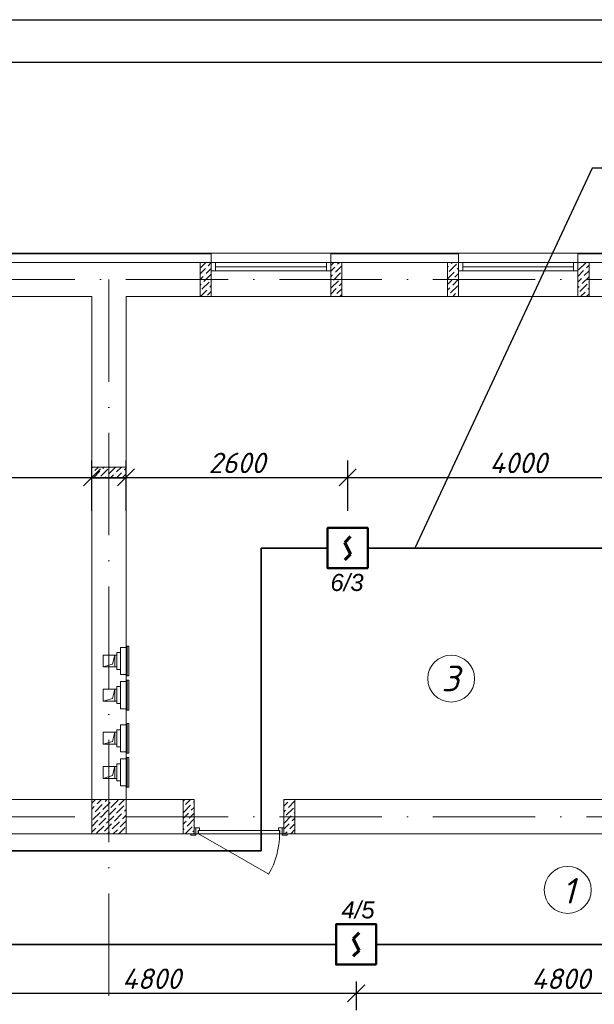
# Model space of a CAD drawing. Header units: millimetres. Extents: x 1114507 to 93926427, y 174473 to 817039.
# Tile 111 of 256: x 1692417 to 1699157, y 487101 to 498648. Entities that reach past the tile are written whole.
import ezdxf

# ---------------------------------------------------------------- set-up
doc = ezdxf.new("R2010")
doc.units = ezdxf.units.MM
doc.linetypes.add('ACAD_ISO10W100', pattern=[18, 12, -3, 0, -3])
doc.linetypes.add('ADSK_Скрыто', pattern=[6, 3, -3])
for name, color, linetype, lineweight in [('_Hidden_', 7, 'ADSK_Скрыто', 9), ('Doors', 86, 'Continuous', 13), ('expl', 234, 'Continuous', 13), ('Mechanical Equipment', 7, 'Continuous', 18), ('SHEMA', 174, 'Continuous', 25), ('размеры', 12, 'Continuous', 15)]:
    doc.layers.add(name, color=color, linetype=linetype, lineweight=lineweight)
doc.layers.add('kcd_tx', color=7, linetype='Continuous')
doc.layers.add('ventilatsiya', color=7, linetype='Continuous')
doc.layers.add('PDF22_Geometry', color=7, linetype='Continuous', true_color=0x979797)
doc.styles.get("Standard").update_dxf_attribs({"font": 'isocpeui.ttf'})
doc.dimstyles.new('Санжар', dxfattribs={"dimtxt": 240, "dimasz": 200, "dimexe": 200, "dimexo": 200, "dimgap": 50, "dimtad": 1, "dimdec": 0, "dimtxsty": 'Standard', "dimblk": 'OBLIQUE', "dimcen": 2.5, "dimdle": 200, "dimclrd": 152, "dimclre": 152, "dimclrt": 152, "dimadec": 0, "dimazin": 0, "dimtfac": 1, "dimtdec": 0, "dimtmove": 0, "dimatfit": 3, "dimldrblk": 'OBLIQUE', "dimfxl": 0, "dimlwd": 0, "dimlwe": 0, "dimarcsym": 0})

# ---------------------------------------------------------------- blocks, each defined once
blk = doc.blocks.new('blokqav2mak')
at = {"color": 252, "lineweight": 0, "ltscale": 100}
for p, q in [((1559882, 782732), (1557482, 782732)), ((1559882, 782625), (1559882, 782732)), ((1562782, 782732), (1561282, 782732)), ((1561282, 782625), (1561282, 782732)), ((1562782, 782625), (1562782, 782732)), ((1565682, 782732), (1564182, 782732)), ((1564182, 782625), (1564182, 782732))]:
    blk.add_line(p, q, dxfattribs=at)
at = {"color": 32, "lineweight": 0, "ltscale": 100}
for p, q in [((1559882, 782725), (1557482, 782725)), ((1562782, 782725), (1561282, 782725)), ((1565682, 782725), (1564182, 782725))]:
    blk.add_line(p, q, dxfattribs=at)
at = {"lineweight": 0, "ltscale": 100}
for p, q in [((1561282, 782732), (1559882, 782732)), ((1564182, 782732), (1562782, 782732)), ((1559882, 782625), (1557482, 782625)), ((1559882, 782625), (1559882, 782225)), ((1562782, 782625), (1561282, 782625)), ((1561282, 782625), (1561282, 782225)), ((1562782, 782625), (1562782, 782225)), ((1565682, 782625), (1564182, 782625)), ((1564182, 782625), (1564182, 782225)), ((1558482, 782225), (1557482, 782225)), ((1558482, 776325), (1558482, 782225)), ((1559882, 782225), (1558882, 782225)), ((1558882, 776325), (1558882, 782225)), ((1561282, 782225), (1559882, 782225)), ((1562782, 782225), (1561282, 782225)), ((1564182, 782225), (1562782, 782225)), ((1565682, 782225), (1564182, 782225)), ((1558482, 776325), (1551132, 776325)), ((1559682, 776325), (1558882, 776325)), ((1559682, 776325), (1559682, 775925)), ((1568082, 776325), (1560732, 776325)), ((1560732, 776325), (1560732, 775925)), ((1559682, 775925), (1551132, 775925)), ((1568482, 775925), (1560732, 775925))]:
    blk.add_line(p, q, dxfattribs=at)
at = {"linetype": 'Continuous', "lineweight": 0, "ltscale": 100}
for p, q in [((1559752, 782493, 0), (1559813, 782554, 0)), ((1559754, 782562, 0), (1559817, 782625, 0)), ((1559822, 782495, 0), (1559882, 782555, 0)), ((1559830, 782571, 0), (1559830, 782571, 0)), ((1559847, 782587, 0), (1559882, 782623, 0)), ((1561282, 782589, 0), (1561318, 782625, 0)), ((1561282, 782522, 0), (1561331, 782571, 0)), ((1561339, 782512, 0), (1561412, 782585, 0)), ((1561347, 782587, 0), (1561347, 782587, 0)), ((1561364, 782604, 0), (1561385, 782625, 0)), ((1562652, 782568, 0), (1562663, 782579, 0)), ((1562652, 782433, 0), (1562731, 782512, 0)), ((1562672, 782520, 0), (1562756, 782604, 0)), ((1562680, 782596, 0), (1562680, 782596, 0)), ((1562697, 782613, 0), (1562709, 782625, 0)), ((1562748, 782529, 0), (1562748, 782529, 0)), ((1562764, 782545, 0), (1562782, 782563, 0)), ((1562773, 782621, 0), (1562773, 782621, 0)), ((1564182, 782462, 0), (1564248, 782529, 0)), ((1564189, 782537, 0), (1564273, 782621, 0)), ((1564198, 782613, 0), (1564198, 782613, 0)), ((1564257, 782470, 0), (1564312, 782525, 0)), ((1564265, 782545, 0), (1564265, 782545, 0)), ((1564282, 782562, 0), (1564312, 782592, 0)), ((1559752, 782425, 0), (1559788, 782461, 0)), ((1559796, 782402, 0), (1559881, 782486, 0)), ((1559805, 782478, 0), (1559805, 782478, 0)), ((1559872, 782411, 0), (1559872, 782411, 0)), ((1561282, 782455, 0), (1561305, 782478, 0)), ((1561289, 782326, 0), (1561373, 782411, 0)), ((1561297, 782402, 0), (1561297, 782402, 0)), ((1561314, 782419, 0), (1561398, 782503, 0)), ((1561322, 782495, 0), (1561322, 782495, 0)), ((1561390, 782428, 0), (1561390, 782428, 0)), ((1561406, 782444, 0), (1561412, 782450, 0)), ((1562652, 782366, 0), (1562705, 782419, 0)), ((1562655, 782503, 0), (1562655, 782503, 0)), ((1562714, 782360, 0), (1562782, 782428, 0)), ((1562722, 782436, 0), (1562722, 782436, 0)), ((1562739, 782453, 0), (1562782, 782496, 0)), ((1564182, 782395, 0), (1564223, 782436, 0)), ((1564231, 782377, 0), (1564312, 782458, 0)), ((1564240, 782453, 0), (1564240, 782453, 0)), ((1559752, 782358, 0), (1559763, 782369, 0)), ((1559754, 782225, 0), (1559830, 782301, 0)), ((1559754, 782293, 0), (1559754, 782293, 0)), ((1559771, 782310, 0), (1559855, 782394, 0)), ((1559780, 782385, 0), (1559780, 782385, 0)), ((1559838, 782242, 0), (1559882, 782286, 0)), ((1559847, 782318, 0), (1559847, 782318, 0)), ((1559864, 782335, 0), (1559882, 782353, 0)), ((1561282, 782253, 0), (1561347, 782318, 0)), ((1561356, 782259, 0), (1561412, 782315, 0)), ((1561364, 782335, 0), (1561364, 782335, 0)), ((1561381, 782352, 0), (1561412, 782383, 0)), ((1562652, 782298, 0), (1562680, 782326, 0)), ((1562689, 782268, 0), (1562773, 782352, 0)), ((1562697, 782343, 0), (1562697, 782343, 0)), ((1562781, 782293, 0), (1562782, 782294, 0)), ((1564182, 782328, 0), (1564198, 782343, 0)), ((1564206, 782284, 0), (1564290, 782369, 0)), ((1564214, 782360, 0), (1564214, 782360, 0)), ((1564282, 782293, 0), (1564282, 782293, 0)), ((1564299, 782310, 0), (1564312, 782323, 0)), ((1564307, 782385, 0), (1564307, 782385, 0)), ((1559822, 782225, 0), (1559822, 782225, 0)), ((1561322, 782225, 0), (1561322, 782225, 0)), ((1561339, 782242, 0), (1561339, 782242, 0)), ((1561389, 782225, 0), (1561412, 782248, 0)), ((1562652, 782231, 0), (1562655, 782234, 0)), ((1562672, 782251, 0), (1562672, 782251, 0)), ((1562714, 782225, 0), (1562748, 782259, 0)), ((1562764, 782276, 0), (1562764, 782276, 0)), ((1562781, 782225, 0), (1562782, 782226, 0)), ((1564189, 782268, 0), (1564189, 782268, 0)), ((1564214, 782225, 0), (1564265, 782276, 0)), ((1564281, 782225, 0), (1564312, 782256, 0)), ((1558482, 780217, 0), (1558490, 780225, 0)), ((1558517, 780185, 0), (1558558, 780225, 0)), ((1558585, 780117, 0), (1558669, 780201, 0)), ((1558610, 780210, 0), (1558625, 780225, 0)), ((1558677, 780142, 0), (1558760, 780225, 0)), ((1558686, 780218, 0), (1558686, 780218, 0)), ((1558770, 780168, 0), (1558827, 780225, 0)), ((1558862, 780193, 0), (1558882, 780213, 0)), ((1558482, 780149, 0), (1558484, 780151, 0)), ((1558495, 780095, 0), (1558576, 780176, 0)), ((1558500, 780168, 0), (1558500, 780168, 0)), ((1558568, 780100, 0), (1558568, 780100, 0)), ((1558593, 780193, 0), (1558593, 780193, 0)), ((1558630, 780095, 0), (1558644, 780109, 0)), ((1558660, 780126, 0), (1558660, 780126, 0)), ((1558697, 780095, 0), (1558736, 780134, 0)), ((1558753, 780151, 0), (1558753, 780151, 0)), ((1558765, 780095, 0), (1558829, 780159, 0)), ((1558837, 780100, 0), (1558882, 780145, 0)), ((1558846, 780176, 0), (1558846, 780176, 0)), ((1558482, 776282), (1558525, 776325)), ((1558544, 776276), (1558593, 776325)), ((1558611, 776209), (1558696, 776293)), ((1558620, 776285), (1558620, 776285)), ((1558637, 776302), (1558660, 776325)), ((1558704, 776234), (1558788, 776318)), ((1558712, 776310), (1558712, 776310)), ((1558797, 776260), (1558862, 776325)), ((1559552, 776307, 0), (1559570, 776325, 0)), ((1559580, 776267, 0), (1559638, 776325, 0)), ((1559656, 776276, 0), (1559656, 776276, 0)), ((1559673, 776292, 0), (1559682, 776302, 0)), ((1560742, 776325, 0), (1560732, 776315, 0)), ((1560778, 776294, 0), (1560732, 776248, 0)), ((1560862, 776310, 0), (1560786, 776235, 0)), ((1560795, 776311, 0), (1560795, 776311, 0)), ((1558482, 776214), (1558510, 776243)), ((1558494, 776091), (1558578, 776175)), ((1558502, 776167), (1558502, 776167)), ((1558519, 776184), (1558603, 776268)), ((1558527, 776260), (1558527, 776260)), ((1558586, 776116), (1558670, 776201)), ((1558595, 776192), (1558595, 776192)), ((1558679, 776142), (1558763, 776226)), ((1558687, 776217), (1558687, 776217)), ((1558771, 776167), (1558856, 776251)), ((1558780, 776243), (1558780, 776243)), ((1558847, 776175), (1558847, 776175)), ((1558864, 776192), (1558882, 776210)), ((1558872, 776268), (1558872, 776268)), ((1559552, 776105, 0), (1559614, 776166, 0)), ((1559555, 776175, 0), (1559639, 776259, 0)), ((1559563, 776250, 0), (1559563, 776250, 0)), ((1559622, 776107, 0), (1559682, 776167, 0)), ((1559630, 776183, 0), (1559630, 776183, 0)), ((1559647, 776200, 0), (1559682, 776235, 0)), ((1560753, 776201, 0), (1560732, 776180, 0)), ((1560845, 776226, 0), (1560761, 776142, 0)), ((1560770, 776218, 0), (1560770, 776218, 0)), ((1560862, 776176, 0), (1560854, 776167, 0)), ((1558482, 776147), (1558485, 776150)), ((1558482, 776012), (1558552, 776083)), ((1558561, 776024), (1558645, 776108)), ((1558569, 776100), (1558569, 776100)), ((1558653, 776049), (1558738, 776133)), ((1558662, 776125), (1558662, 776125)), ((1558721, 775982), (1558805, 776066)), ((1558729, 776057), (1558729, 776057)), ((1558746, 776074), (1558830, 776158)), ((1558754, 776150), (1558754, 776150)), ((1558813, 776007), (1558882, 776076)), ((1558822, 776083), (1558822, 776083)), ((1558839, 776100), (1558882, 776143)), ((1559552, 776037, 0), (1559588, 776074, 0)), ((1559597, 776015, 0), (1559681, 776099, 0)), ((1559605, 776090, 0), (1559605, 776090, 0)), ((1560820, 776134, 0), (1560736, 776050, 0)), ((1560744, 776125, 0), (1560744, 776125, 0)), ((1560812, 776058, 0), (1560812, 776058, 0)), ((1560862, 776108, 0), (1560829, 776075, 0)), ((1560837, 776151, 0), (1560837, 776151, 0)), ((1558482, 775945), (1558527, 775990)), ((1558536, 775931), (1558620, 776015)), ((1558544, 776007), (1558544, 776007)), ((1558611, 775940), (1558611, 775940)), ((1558628, 775956), (1558712, 776041)), ((1558637, 776032), (1558637, 776032)), ((1558664, 775925), (1558687, 775948)), ((1558704, 775965), (1558704, 775965)), ((1558732, 775925), (1558780, 775973)), ((1558797, 775990), (1558797, 775990)), ((1558799, 775925), (1558872, 775999)), ((1558881, 775940), (1558882, 775941)), ((1559552, 775970, 0), (1559563, 775981, 0)), ((1559575, 775925, 0), (1559656, 776006, 0)), ((1559580, 775998, 0), (1559580, 775998, 0)), ((1559647, 775930, 0), (1559647, 775930, 0)), ((1559664, 775947, 0), (1559682, 775965, 0)), ((1559673, 776023, 0), (1559673, 776023, 0)), ((1560795, 776041, 0), (1560732, 775978, 0)), ((1560770, 775949, 0), (1560746, 775925, 0)), ((1560786, 775965, 0), (1560786, 775965, 0)), ((1560862, 776041, 0), (1560803, 775982, 0)), ((1560862, 775974, 0), (1560814, 775925, 0))]:
    blk.add_line(p, q, dxfattribs=at)
at = {"color": 5, "lineweight": 0}
for p, q in [((1559932, 782625), (1559882, 782625)), ((1559882, 782625), (1559882, 782525)), ((1559882, 782525), (1559932, 782525)), ((1561232, 782625), (1559932, 782625)), ((1559932, 782525), (1559932, 782625)), ((1561232, 782575), (1559932, 782575)), ((1561232, 782525), (1559932, 782525)), ((1561232, 782525), (1561232, 782625)), ((1561232, 782625), (1561282, 782625)), ((1561282, 782525), (1561232, 782525)), ((1561282, 782625), (1561282, 782525)), ((1562832, 782625), (1562782, 782625)), ((1562782, 782625), (1562782, 782525)), ((1562782, 782525), (1562832, 782525)), ((1564132, 782625), (1562832, 782625)), ((1562832, 782525), (1562832, 782625)), ((1564132, 782575), (1562832, 782575)), ((1564132, 782525), (1562832, 782525)), ((1564132, 782525), (1564132, 782625)), ((1564132, 782625), (1564182, 782625)), ((1564182, 782525), (1564132, 782525)), ((1564182, 782625), (1564182, 782525))]:
    blk.add_line(p, q, dxfattribs=at)
at = {"color": 1, "linetype": 'ACAD_ISO10W100', "lineweight": 0, "ltscale": 100}
for p, q in [((1572682, 782425), (1545682, 782425)), ((1558682, 782425), (1558682, 766825)), ((1572682, 776125), (1545682, 776125))]:
    blk.add_line(p, q, dxfattribs=at)
at = {"layer": '_Hidden_', "color": 5, "lineweight": 0}
for p, q in [((1558885, 778125), (1558886, 778125)), ((1558815, 778110), (1558815, 778109)), ((1558815, 778109), (1558815, 778110)), ((1558839, 778109), (1558839, 778110)), ((1558839, 778110), (1558839, 778109)), ((1558882, 778109), (1558882, 778110)), ((1558882, 778110), (1558882, 778109)), ((1558815, 777792), (1558815, 777792)), ((1558815, 777792), (1558815, 777792)), ((1558839, 777792), (1558839, 777792)), ((1558839, 777792), (1558839, 777792)), ((1558882, 777792), (1558882, 777792)), ((1558882, 777792), (1558882, 777792)), ((1558815, 777710), (1558815, 777710)), ((1558815, 777710), (1558815, 777710)), ((1558839, 777710), (1558839, 777710)), ((1558839, 777710), (1558839, 777710)), ((1558882, 777710), (1558882, 777710)), ((1558882, 777710), (1558882, 777710)), ((1558886, 777776), (1558885, 777776)), ((1558885, 777725), (1558886, 777725)), ((1558815, 777392), (1558815, 777392)), ((1558815, 777392), (1558815, 777392)), ((1558839, 777392), (1558839, 777392)), ((1558839, 777392), (1558839, 777392)), ((1558882, 777392), (1558882, 777392)), ((1558882, 777392), (1558882, 777392)), ((1558886, 777376), (1558885, 777376)), ((1558815, 777204), (1558815, 777204)), ((1558815, 777204), (1558815, 777204)), ((1558839, 777204), (1558839, 777204)), ((1558839, 777204), (1558839, 777204)), ((1558882, 777204), (1558882, 777204)), ((1558882, 777204), (1558882, 777204)), ((1558885, 777219), (1558886, 777219)), ((1558815, 776886), (1558815, 776886)), ((1558815, 776886), (1558815, 776886)), ((1558839, 776886), (1558839, 776886)), ((1558839, 776886), (1558839, 776886)), ((1558882, 776886), (1558882, 776886)), ((1558882, 776886), (1558882, 776886)), ((1558886, 776870), (1558885, 776870)), ((1558815, 776804), (1558815, 776804)), ((1558815, 776804), (1558815, 776804)), ((1558839, 776804), (1558839, 776804)), ((1558839, 776804), (1558839, 776804)), ((1558882, 776804), (1558882, 776804)), ((1558882, 776804), (1558882, 776804)), ((1558885, 776820), (1558886, 776820)), ((1558815, 776487), (1558815, 776486)), ((1558815, 776486), (1558815, 776487)), ((1558839, 776486), (1558839, 776487)), ((1558839, 776487), (1558839, 776486)), ((1558882, 776487), (1558882, 776486)), ((1558882, 776486), (1558882, 776487)), ((1558886, 776471), (1558885, 776471))]:
    blk.add_line(p, q, dxfattribs=at)
at = {"layer": 'Doors', "lineweight": 0}
for p, q in [((1559682, 775995), (1559702, 775995)), ((1559682, 775925), (1559682, 775995)), ((1559742, 775995), (1559702, 775995)), ((1559702, 775995), (1559702, 775925)), ((1559702, 775995), (1559702, 775925)), ((1559727, 775925), (1559727, 775965)), ((1559727, 775965), (1559742, 775965)), ((1560682, 775965), (1559732, 775965)), ((1559732, 775965), (1559732, 775925)), ((1559742, 775965), (1559742, 775995)), ((1560672, 775965), (1560672, 775995)), ((1560672, 775995), (1560712, 775995)), ((1560687, 775965), (1560672, 775965)), ((1560682, 775925), (1560682, 775965)), ((1560687, 775925), (1560687, 775965)), ((1560712, 775995), (1560712, 775925)), ((1560732, 775995), (1560712, 775995)), ((1560712, 775995), (1560712, 775925)), ((1560732, 775925), (1560732, 775995)), ((1559702, 775925), (1559642, 775925)), ((1559642, 775925), (1559642, 775910)), ((1559642, 775910), (1559702, 775910)), ((1559702, 775925), (1559682, 775925)), ((1559702, 775925), (1559727, 775925)), ((1559702, 775910), (1559702, 775925)), ((1559732, 775925), (1560555, 775450)), ((1559732, 775925), (1560682, 775925)), ((1560712, 775925), (1560687, 775925)), ((1560712, 775925), (1560732, 775925)), ((1560772, 775925), (1560712, 775925)), ((1560712, 775925), (1560712, 775910)), ((1560712, 775910), (1560772, 775910)), ((1560772, 775910), (1560772, 775925))]:
    blk.add_line(p, q, dxfattribs=at)
blk.add_arc((1559732, 775925), 950, 330, 0, dxfattribs=at)
at = {"layer": 'Mechanical Equipment', "color": 5, "lineweight": 0}
for p, q in [((1558885, 778125), (1558885, 777776)), ((1558885, 778125), (1558885, 777776)), ((1558885, 778125), (1558895, 778125)), ((1558895, 778125), (1558905, 778125)), ((1558895, 778125), (1558895, 777776)), ((1558905, 778125), (1558914, 778125)), ((1558914, 777776), (1558914, 778125)), ((1558815, 778051), (1558774, 778051)), ((1558774, 777851), (1558774, 778051)), ((1558839, 778110), (1558815, 778110)), ((1558815, 778110), (1558815, 778109)), ((1558815, 778100), (1558815, 778110)), ((1558815, 777802), (1558815, 778100)), ((1558882, 778110), (1558839, 778110)), ((1558839, 778109), (1558839, 778110)), ((1558839, 778110), (1558839, 778109)), ((1558882, 778109), (1558882, 778110)), ((1558882, 778110), (1558882, 778100)), ((1558882, 778100), (1558882, 777802)), ((1558774, 777851), (1558815, 777851)), ((1558815, 777792), (1558815, 777802)), ((1558815, 777792), (1558839, 777792)), ((1558815, 777792), (1558815, 777792)), ((1558839, 777792), (1558882, 777792)), ((1558839, 777792), (1558839, 777792)), ((1558839, 777792), (1558839, 777792)), ((1558882, 777802), (1558882, 777792)), ((1558882, 777792), (1558882, 777792)), ((1558839, 777710), (1558815, 777710)), ((1558815, 777710), (1558815, 777710)), ((1558815, 777700), (1558815, 777710)), ((1558815, 777402), (1558815, 777700)), ((1558882, 777710), (1558839, 777710)), ((1558839, 777710), (1558839, 777710)), ((1558839, 777710), (1558839, 777710)), ((1558882, 777710), (1558882, 777710)), ((1558882, 777710), (1558882, 777700)), ((1558882, 777700), (1558882, 777402)), ((1558895, 777776), (1558885, 777776)), ((1558885, 777725), (1558885, 777376)), ((1558885, 777725), (1558885, 777376)), ((1558885, 777725), (1558895, 777725)), ((1558905, 777776), (1558895, 777776)), ((1558895, 777725), (1558905, 777725)), ((1558895, 777725), (1558895, 777376)), ((1558914, 777776), (1558905, 777776)), ((1558905, 777725), (1558914, 777725)), ((1558914, 777376), (1558914, 777725)), ((1558815, 777651), (1558774, 777651)), ((1558774, 777451), (1558774, 777651)), ((1558774, 777451), (1558815, 777451)), ((1558815, 777392), (1558815, 777402)), ((1558815, 777392), (1558839, 777392)), ((1558815, 777392), (1558815, 777392)), ((1558839, 777392), (1558882, 777392)), ((1558839, 777392), (1558839, 777392)), ((1558839, 777392), (1558839, 777392)), ((1558882, 777402), (1558882, 777392)), ((1558882, 777392), (1558882, 777392)), ((1558895, 777376), (1558885, 777376)), ((1558905, 777376), (1558895, 777376)), ((1558914, 777376), (1558905, 777376)), ((1558839, 777204), (1558815, 777204)), ((1558815, 777204), (1558815, 777204)), ((1558815, 777194), (1558815, 777204)), ((1558882, 777204), (1558839, 777204)), ((1558839, 777204), (1558839, 777204)), ((1558839, 777204), (1558839, 777204)), ((1558882, 777204), (1558882, 777204)), ((1558882, 777204), (1558882, 777194)), ((1558885, 777219), (1558885, 776870)), ((1558885, 777219), (1558885, 776870)), ((1558885, 777219), (1558895, 777219)), ((1558895, 777219), (1558905, 777219)), ((1558895, 777219), (1558895, 776870)), ((1558905, 777219), (1558914, 777219)), ((1558914, 776870), (1558914, 777219)), ((1558815, 777145), (1558774, 777145)), ((1558774, 776945), (1558774, 777145)), ((1558815, 776896), (1558815, 777194)), ((1558882, 777194), (1558882, 776896)), ((1558774, 776945), (1558815, 776945)), ((1558815, 776886), (1558815, 776896)), ((1558815, 776886), (1558839, 776886)), ((1558815, 776886), (1558815, 776886)), ((1558839, 776886), (1558882, 776886)), ((1558839, 776886), (1558839, 776886)), ((1558839, 776886), (1558839, 776886)), ((1558882, 776896), (1558882, 776886)), ((1558882, 776886), (1558882, 776886)), ((1558895, 776870), (1558885, 776870)), ((1558905, 776870), (1558895, 776870)), ((1558914, 776870), (1558905, 776870)), ((1558815, 776745), (1558774, 776745)), ((1558774, 776545), (1558774, 776745)), ((1558839, 776804), (1558815, 776804)), ((1558815, 776804), (1558815, 776804)), ((1558815, 776794), (1558815, 776804)), ((1558815, 776496), (1558815, 776794)), ((1558882, 776804), (1558839, 776804)), ((1558839, 776804), (1558839, 776804)), ((1558839, 776804), (1558839, 776804)), ((1558882, 776804), (1558882, 776804)), ((1558882, 776804), (1558882, 776794)), ((1558882, 776794), (1558882, 776496)), ((1558885, 776820), (1558885, 776471)), ((1558885, 776820), (1558885, 776471)), ((1558885, 776820), (1558895, 776820)), ((1558895, 776820), (1558905, 776820)), ((1558895, 776820), (1558895, 776471)), ((1558905, 776820), (1558914, 776820)), ((1558914, 776471), (1558914, 776820)), ((1558774, 776545), (1558815, 776545)), ((1558815, 776486), (1558815, 776496)), ((1558815, 776487), (1558815, 776486)), ((1558815, 776486), (1558839, 776486)), ((1558839, 776486), (1558839, 776487)), ((1558839, 776487), (1558839, 776486)), ((1558839, 776486), (1558882, 776486)), ((1558882, 776496), (1558882, 776486)), ((1558882, 776486), (1558882, 776487)), ((1558895, 776471), (1558885, 776471)), ((1558905, 776471), (1558895, 776471)), ((1558914, 776471), (1558905, 776471))]:
    blk.add_line(p, q, dxfattribs=at)
at = {"layer": 'ventilatsiya', "lineweight": 0, "ltscale": 100}
for p, q in [((1558752, 778021), (1558612, 778021)), ((1558612, 778021), (1558612, 777881)), ((1558707, 778021), (1558774, 778021)), ((1558752, 778021), (1558723, 777912)), ((1558752, 777881), (1558752, 778021)), ((1558723, 777912), (1558612, 777881)), ((1558612, 777881), (1558752, 777881)), ((1558707, 777881), (1558774, 777881)), ((1558752, 777621), (1558612, 777621)), ((1558612, 777621), (1558612, 777481)), ((1558707, 777621), (1558774, 777621)), ((1558752, 777621), (1558723, 777513)), ((1558752, 777481), (1558752, 777621)), ((1558723, 777513), (1558612, 777481)), ((1558612, 777481), (1558752, 777481)), ((1558707, 777481), (1558774, 777481)), ((1558752, 777115), (1558612, 777115)), ((1558612, 777115), (1558612, 776975)), ((1558707, 777115), (1558774, 777115)), ((1558752, 777115), (1558723, 777007)), ((1558752, 776975), (1558752, 777115)), ((1558723, 777007), (1558612, 776975)), ((1558612, 776975), (1558752, 776975)), ((1558707, 776975), (1558774, 776975)), ((1558752, 776715), (1558612, 776715)), ((1558612, 776715), (1558612, 776575)), ((1558707, 776715), (1558774, 776715)), ((1558752, 776715), (1558723, 776607)), ((1558752, 776575), (1558752, 776715)), ((1558723, 776607), (1558612, 776575)), ((1558612, 776575), (1558752, 776575)), ((1558707, 776575), (1558774, 776575))]:
    blk.add_line(p, q, dxfattribs=at)
at = {"layer": 'размеры', "lineweight": 0, "ltscale": 5}
for p, q in [((1559882, 782625), (1559752, 782625)), ((1559752, 782625), (1559752, 782225)), ((1559882, 782225), (1559882, 782625)), ((1561412, 782625), (1561282, 782625)), ((1561282, 782625), (1561282, 782225)), ((1561412, 782225), (1561412, 782625)), ((1562782, 782625), (1562652, 782625)), ((1562652, 782625), (1562652, 782225)), ((1562782, 782225), (1562782, 782625)), ((1564312, 782625), (1564182, 782625)), ((1564182, 782625), (1564182, 782225)), ((1564312, 782225), (1564312, 782625)), ((1559752, 782225), (1559882, 782225)), ((1561282, 782225), (1561412, 782225)), ((1562652, 782225), (1562782, 782225)), ((1564182, 782225), (1564312, 782225)), ((1558482, 780095), (1558482, 780225)), ((1558482, 780225), (1558882, 780225)), ((1558882, 780225), (1558482, 780225)), ((1558482, 780225), (1558482, 780095)), ((1558882, 780225), (1558882, 780095)), ((1558882, 780095), (1558882, 780225)), ((1558882, 780095), (1558482, 780095)), ((1558482, 780095), (1558882, 780095)), ((1558882, 776325), (1558482, 776325)), ((1558482, 776325), (1558482, 775925)), ((1558882, 775925), (1558882, 776325)), ((1559682, 776325), (1559552, 776325)), ((1559552, 776325), (1559552, 775925)), ((1559682, 775925), (1559682, 776325)), ((1560732, 775925), (1560732, 776325)), ((1560732, 776325), (1560862, 776325)), ((1560862, 776325), (1560862, 775925)), ((1558482, 775925), (1558882, 775925)), ((1559552, 775925), (1559682, 775925)), ((1560862, 775925), (1560732, 775925))]:
    blk.add_line(p, q, dxfattribs=at)
blk = doc.blocks.new('_Oblique')
at = {"color": 0, "linetype": 'ByBlock', "lineweight": -2}
blk.add_line((-0.5, -0.5), (0.5, 0.5), dxfattribs=at)
blk = doc.blocks.new('*D1934')
at = {"layer": 'Defpoints', "color": 0, "lineweight": 40, "ltscale": 100, "transparency": 16777216}
for p in [(1693265, 493280), (1690665, 492688), (1693265, 492688)]:
    blk.add_point(p, dxfattribs=at)
at = {"layer": 'kcd_tx', "color": 152, "ltscale": 100, "transparency": 16777216}
for p, q in [((1690665, 492888), (1690665, 493480)), ((1693265, 492888), (1693265, 493480)), ((1690465, 493280), (1693465, 493280))]:
    blk.add_line(p, q, dxfattribs=at)
at = {"layer": 'kcd_tx', "color": 152, "ltscale": 100, "transparency": 16777216, "xscale": 200, "yscale": 200, "zscale": 200, "rotation": 180}
blk.add_blockref('_Oblique', (1690665, 493280), dxfattribs=at)
at = {"layer": 'kcd_tx', "color": 152, "ltscale": 100, "transparency": 16777216, "xscale": 200, "yscale": 200, "zscale": 200}
blk.add_blockref('_Oblique', (1693265, 493280), dxfattribs=at)
at = {"layer": 'kcd_tx', "color": 152, "lineweight": 35, "ltscale": 100, "transparency": 16777216, "insert": (1691965, 493450), "char_height": 240, "attachment_point": 5}
blk.add_mtext('2600', dxfattribs=at)
blk = doc.blocks.new('Дым.датчик')
at = {"color": 5, "lineweight": 60}
for p, q in [((48, 181), (-44, 91)), ((-44, 91), (46, -92)), ((46, -92), (-44, -182))]:
    blk.add_line(p, q, dxfattribs=at)
at = {"color": 5, "lineweight": 50}
blk.add_lwpolyline([(-310, 309), (312, 309), (312, -315), (-310, -315)], close=True, dxfattribs=at)
blk = doc.blocks.new('*D1938')
at = {"layer": 'Defpoints', "color": 0, "lineweight": 40, "ltscale": 100, "transparency": 16777216}
for p in [(1700265, 493280), (1696265, 492688), (1700265, 492688)]:
    blk.add_point(p, dxfattribs=at)
at = {"layer": 'kcd_tx', "color": 152, "ltscale": 100, "transparency": 16777216}
for p, q in [((1696265, 492888), (1696265, 493480)), ((1700265, 492888), (1700265, 493480)), ((1696065, 493280), (1700465, 493280))]:
    blk.add_line(p, q, dxfattribs=at)
at = {"layer": 'kcd_tx', "color": 152, "ltscale": 100, "transparency": 16777216, "xscale": 200, "yscale": 200, "zscale": 200, "rotation": 180}
blk.add_blockref('_Oblique', (1696265, 493280), dxfattribs=at)
at = {"layer": 'kcd_tx', "color": 152, "ltscale": 100, "transparency": 16777216, "xscale": 200, "yscale": 200, "zscale": 200}
blk.add_blockref('_Oblique', (1700265, 493280), dxfattribs=at)
at = {"layer": 'kcd_tx', "color": 152, "lineweight": 35, "ltscale": 100, "transparency": 16777216, "insert": (1698265, 493450), "char_height": 240, "attachment_point": 5}
blk.add_mtext('4000', dxfattribs=at)
blk = doc.blocks.new('*D1940')
at = {"layer": 'Defpoints', "color": 0, "lineweight": 40, "ltscale": 100, "transparency": 16777216}
for p in [(1696265, 493280), (1693665, 492688), (1696265, 492688)]:
    blk.add_point(p, dxfattribs=at)
at = {"layer": 'kcd_tx', "color": 152, "ltscale": 100, "transparency": 16777216}
for p, q in [((1693665, 492888), (1693665, 493480)), ((1696265, 492888), (1696265, 493480)), ((1693465, 493280), (1696465, 493280))]:
    blk.add_line(p, q, dxfattribs=at)
at = {"layer": 'kcd_tx', "color": 152, "ltscale": 100, "transparency": 16777216, "xscale": 200, "yscale": 200, "zscale": 200, "rotation": 180}
blk.add_blockref('_Oblique', (1693665, 493280), dxfattribs=at)
at = {"layer": 'kcd_tx', "color": 152, "ltscale": 100, "transparency": 16777216, "xscale": 200, "yscale": 200, "zscale": 200}
blk.add_blockref('_Oblique', (1696265, 493280), dxfattribs=at)
at = {"layer": 'kcd_tx', "color": 152, "lineweight": 35, "ltscale": 100, "transparency": 16777216, "insert": (1694965, 493450), "char_height": 240, "attachment_point": 5}
blk.add_mtext('2600', dxfattribs=at)
blk = doc.blocks.new('*D1962')
at = {"layer": 'Defpoints', "color": 0, "lineweight": 40, "ltscale": 100, "transparency": 16777216}
for p in [(1691564, 487567), (1696364, 487567), (1696364, 487231)]:
    blk.add_point(p, dxfattribs=at)
at = {"layer": 'kcd_tx', "color": 152, "ltscale": 100, "transparency": 16777216}
for p, q in [((1691564, 487367), (1691564, 487031)), ((1696364, 487367), (1696364, 487031)), ((1691364, 487231), (1696564, 487231))]:
    blk.add_line(p, q, dxfattribs=at)
at = {"layer": 'kcd_tx', "color": 152, "ltscale": 100, "transparency": 16777216, "xscale": 200, "yscale": 200, "zscale": 200, "rotation": 180}
blk.add_blockref('_Oblique', (1691564, 487231), dxfattribs=at)
at = {"layer": 'kcd_tx', "color": 152, "ltscale": 100, "transparency": 16777216, "xscale": 200, "yscale": 200, "zscale": 200}
blk.add_blockref('_Oblique', (1696364, 487231), dxfattribs=at)
at = {"layer": 'kcd_tx', "color": 152, "lineweight": 35, "ltscale": 100, "transparency": 16777216, "insert": (1693964, 487401), "char_height": 240, "attachment_point": 5}
blk.add_mtext('4800', dxfattribs=at)
blk = doc.blocks.new('*D1963')
at = {"layer": 'Defpoints', "color": 0, "lineweight": 40, "ltscale": 100, "transparency": 16777216}
for p in [(1696364, 487567), (1701164, 487567), (1701164, 487231)]:
    blk.add_point(p, dxfattribs=at)
at = {"layer": 'kcd_tx', "color": 152, "ltscale": 100, "transparency": 16777216}
for p, q in [((1696364, 487367), (1696364, 487031)), ((1701164, 487367), (1701164, 487031)), ((1696164, 487231), (1701364, 487231))]:
    blk.add_line(p, q, dxfattribs=at)
at = {"layer": 'kcd_tx', "color": 152, "ltscale": 100, "transparency": 16777216, "xscale": 200, "yscale": 200, "zscale": 200, "rotation": 180}
blk.add_blockref('_Oblique', (1696364, 487231), dxfattribs=at)
at = {"layer": 'kcd_tx', "color": 152, "ltscale": 100, "transparency": 16777216, "xscale": 200, "yscale": 200, "zscale": 200}
blk.add_blockref('_Oblique', (1701164, 487231), dxfattribs=at)
at = {"layer": 'kcd_tx', "color": 152, "lineweight": 35, "ltscale": 100, "transparency": 16777216, "insert": (1698764, 487401), "char_height": 240, "attachment_point": 5}
blk.add_mtext('4800', dxfattribs=at)

msp = doc.modelspace()

# ---------------------------------------------------------------- linework, layer by layer
at = {"color": 5, "lineweight": 35, "ltscale": 100}
for p, q in [((1696029, 492451.2), (1695251.3, 492451.2)), ((1695251.3, 492451.2), (1695251.3, 488901.2)), ((1700029, 492451.2), (1696500.5, 492451.2)), ((1683349.7, 488901.2), (1695251.3, 488901.2)), ((1696128.1, 487803.3), (1691799.6, 487803.3)), ((1700928.1, 487803.3), (1696599.6, 487803.3))]:
    msp.add_line(p, q, dxfattribs=at)
at = {"color": 5, "elevation": 0}
msp.add_lwpolyline([(1672610.7, 498647.8), (1725468.7, 498647.8), (1725468.7, 468947.8), (1672610.7, 468947.8)], close=True, dxfattribs=at)
at = {"color": 5, "lineweight": 30, "elevation": 0}
msp.add_lwpolyline([(1674610.7, 498147.8), (1724968.7, 498147.8), (1724968.7, 469447.8), (1674610.7, 469447.8)], close=True, dxfattribs=at)
at = {"layer": 'Defpoints', "color": 3, "linetype": 'ByBlock', "elevation": 0}
msp.add_lwpolyline([(1672610.7, 498647.8), (1714610.7, 498647.8), (1714610.7, 468947.8), (1672610.7, 468947.8)], close=True, dxfattribs=at)
at = {"layer": 'expl', "lineweight": 0}
for centre in [(1697477.8, 490920.3), (1698845.1, 488442.4)]:
    msp.add_circle(centre, 275.1, dxfattribs=at)
at = {"layer": 'PDF22_Geometry', "color": 7, "lineweight": 25}
for p, q in [((1699130.5, 496908), (1697053.7, 492451.2)), ((1704447.8, 496908), (1699130.5, 496908))]:
    msp.add_line(p, q, dxfattribs=at)

# ---------------------------------------------------------------- block references
at = {"color": 0}
msp.add_blockref('blokqav2mak', (134782.7, -286823.9), dxfattribs=at)
at = {"color": 5, "lineweight": 50, "xscale": 0.7574416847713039, "yscale": 0.7574416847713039, "zscale": 0.7574416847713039, "rotation": 180}
for p in [(1696265.6, 492449.1), (1696364.8, 487801.2)]:
    msp.add_blockref('Дым.датчик', p, dxfattribs=at)

# ---------------------------------------------------------------- texts
at = {"lineweight": 0, "char_height": 300, "width": 349.19, "attachment_point": 9}
for s, insert in [('3', (1697574.2, 490771.7)), ('1', (1698929.3, 488282.5))]:
    msp.add_mtext(s, dxfattribs=dict(at, insert=insert))
at = {"layer": 'SHEMA', "color": 5, "ltscale": 300, "char_height": 200, "width": 1463.345, "attachment_point": 3}
for s, insert in [('{\\fArial|b0|i1|c0|p34;6\\fArial|b0|i1|c204|p34;/\\fArial|b0|i1|c0|p34;3}', (1696451.1, 492148.3)), ('{\\fArial|b0|i1|c0|p34;4\\fArial|b0|i1|c204|p34;/\\fArial|b0|i1|c0|p34;5}', (1696579.7, 488309))]:
    msp.add_mtext(s, dxfattribs=dict(at, insert=insert))

# ---------------------------------------------------------------- dimensions: what is measured, and where the dimension line sits
at = {"layer": 'kcd_tx', "lineweight": 35, "ltscale": 100}
for base, p1, p2, picture, middle in [((1693264.8, 493280.5), (1690664.8, 492687.5), (1693264.8, 492687.5), '*D1934', (1691964.8, 493450.5)), ((1696264.8, 493280.5), (1693664.8, 492687.5), (1696264.8, 492687.5), '*D1940', (1694964.8, 493450.5)), ((1700264.8, 493280.5), (1696264.8, 492687.5), (1700264.8, 492687.5), '*D1938', (1698264.8, 493450.5)), ((1696363.9, 487231.3), (1691563.9, 487567.1), (1696363.9, 487567.1), '*D1962', (1693963.9, 487401.3)), ((1701163.9, 487231.3), (1696363.9, 487567.1), (1701163.9, 487567.1), '*D1963', (1698763.9, 487401.3))]:
    dim = msp.add_linear_dim(base=base, p1=p1, p2=p2, dimstyle='Санжар', override={"dimfxl": 200, "dimtfillclr": 253, "dimlwd": 65535, "dimlwe": 65535, "dimarcsym": 2}, dxfattribs=at)
    dim.commit()
    dim.dimension.update_dxf_attribs({"geometry": picture, "text_midpoint": middle})

doc.saveas('drawing.dxf')
